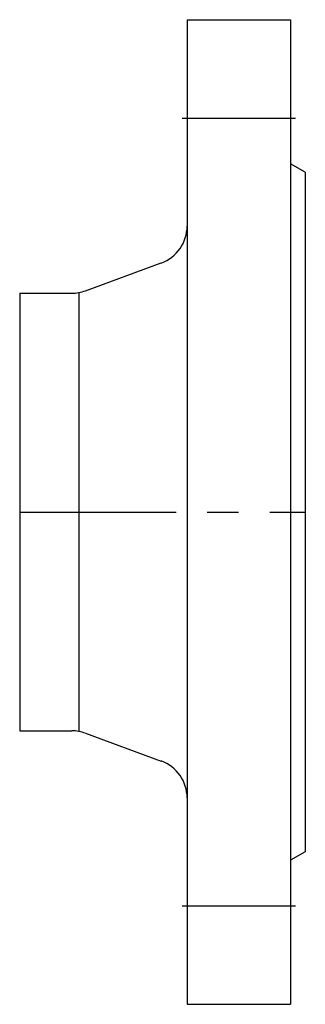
# Model space of a CAD drawing. Extents: x 201 to 259, y 30 to 230.
import ezdxf

# ---------------------------------------------------------------- set-up
doc = ezdxf.new("R2010")
doc.units = 0
doc.header["$MEASUREMENT"] = 0
doc.linetypes.add('MITTE', pattern=[50.8, 31.75, -6.35, 6.35, -6.35])
doc.layers.add('Rohrleitung', color=50, linetype='CONTINUOUS')
doc.layers.add('Rohrleitung-Mitte', color=51, linetype='MITTE')

msp = doc.modelspace()

# ---------------------------------------------------------------- linework, layer by layer
at = {"layer": 'Rohrleitung'}
for p, q in [((235, 230), (256, 230)), ((235, 230), (235, 30)), ((256, 230), (256, 30)), ((259, 199), (256, 200.73)), ((259, 199), (259, 61)), ((214.33, 174.94), (229.75, 180.58)), ((201, 174.45), (201, 85.55)), ((201, 174.45), (211.58, 174.45)), ((213, 174.45), (213, 85.55)), ((201, 85.55), (211.58, 85.55)), ((214.33, 85.06), (229.75, 79.42)), ((259, 61), (256, 59.27)), ((235, 30), (256, 30))]:
    msp.add_line(p, q, dxfattribs=at)
for centre, start, end in [((227, 188.09), 290.098, 0), ((211.58, 182.45), 270, 290.098), ((211.58, 77.55), 69.902, 90), ((227, 71.91), 360, 69.902)]:
    msp.add_arc(centre, 8, start, end, dxfattribs=at)
at = {"layer": 'Rohrleitung-Mitte'}
for p, q in [((234, 210), (257, 210)), ((201, 130), (259, 130)), ((234, 50), (257, 50))]:
    msp.add_line(p, q, dxfattribs=at)

doc.saveas('drawing.dxf')
